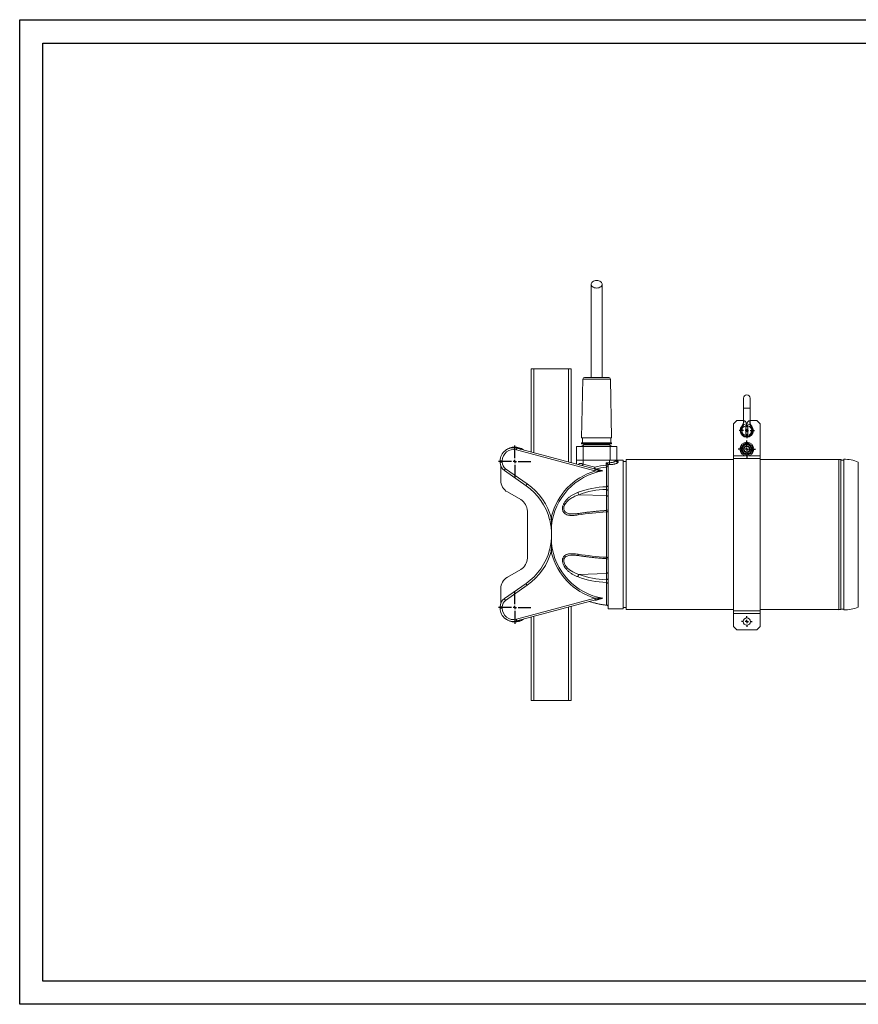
# Model space of a CAD drawing. Header units: millimetres. Extents: x 0 to 420, y 0 to 297.
# Tile 1 of 2: x 0 to 253, y 0 to 297. Entities that reach past the tile are written whole.
import ezdxf

# ---------------------------------------------------------------- set-up
doc = ezdxf.new("R2010")
doc.units = ezdxf.units.MM
doc.layers.add('AM_BOR', color=7, linetype='Continuous')

# ---------------------------------------------------------------- blocks, each defined once
blk = doc.blocks.new('SW_CENTERMARKSYMBOL_0')
at = {"layer": 'AM_BOR', "color": 0}
for p, q in [((0, 1), (0, 4.9)), ((-1, 0), (-4.9, 0)), ((0, 0), (-0.5, 0)), ((0, 0), (0, 0.5)), ((0, 0), (0, -0.5)), ((0, 0), (0.5, 0)), ((1, 0), (4.9, 0)), ((0, -1), (0, -4.9))]:
    blk.add_line(p, q, dxfattribs=at)
blk = doc.blocks.new('SW_CENTERMARKSYMBOL_1')
at = {"layer": 'AM_BOR', "color": 0}
for p, q in [((-1, 0), (-2.6, 0)), ((0, 0), (-0.5, 0)), ((0, 1), (0, 2.6)), ((0, 0), (0, 0.5)), ((0, 0), (0, -0.5)), ((0, 0), (0.5, 0)), ((1, 0), (2.6, 0)), ((0, -1), (0, -2.6))]:
    blk.add_line(p, q, dxfattribs=at)
blk = doc.blocks.new('SW_CENTERMARKSYMBOL_2')
at = {"layer": 'AM_BOR', "color": 0}
for p, q in [((-1, 0), (-1.6, 0)), ((0, 0), (-0.5, 0)), ((0, 1), (0, 1.6)), ((0, 0), (0, 0.5)), ((0, 0), (0, -0.5)), ((0, 0), (0.5, 0)), ((1, 0), (1.6, 0)), ((0, -1), (0, -1.6))]:
    blk.add_line(p, q, dxfattribs=at)
blk = doc.blocks.new('SW_CENTERMARKSYMBOL_3')
at = {"layer": 'AM_BOR', "color": 0}
for p, q in [((-1, 0), (-2.3, 0)), ((0, 0), (-0.5, 0)), ((0, 1), (0, 2.3)), ((0, 0), (0, 0.5)), ((0, 0), (0, -0.5)), ((0, 0), (0.5, 0)), ((1, 0), (2.3, 0)), ((0, -1), (0, -2.3))]:
    blk.add_line(p, q, dxfattribs=at)
blk = doc.blocks.new('SW_CENTERMARKSYMBOL_4')
at = {"layer": 'AM_BOR', "color": 0}
for p, q in [((0, 1), (0, 4.9)), ((-1, 0), (-4.9, 0)), ((0, 0), (-0.5, 0)), ((0, 0), (0, 0.5)), ((0, 0), (0, -0.5)), ((0, 0), (0.5, 0)), ((1, 0), (4.9, 0)), ((0, -1), (0, -4.9))]:
    blk.add_line(p, q, dxfattribs=at)

msp = doc.modelspace()

# ---------------------------------------------------------------- linework, layer by layer
at = {"color": 218, "linetype": 'Continuous', "lineweight": 30}
for p, q in [((7, 289.96), (412, 289.96)), ((7, 7), (7, 289.96)), ((412, 7), (7, 7))]:
    msp.add_line(p, q, dxfattribs=at)
at = {"color": 7, "linetype": 'Continuous', "lineweight": 15}
for p, q in [((154.33, 166.59), (154.33, 191.69)), ((155.13, 191.69), (154.33, 191.69)), ((165.53, 191.69), (155.13, 191.69)), ((166.33, 191.69), (165.53, 191.69)), ((166.33, 163.37), (166.33, 191.69)), ((169.88, 188.6), (169.51, 170.89)), ((174.03, 189.09), (170.38, 189.09)), ((177.68, 189.09), (174.03, 189.09)), ((178.55, 170.89), (178.18, 188.6)), ((218.33, 182.86), (218.33, 179.86)), ((220.33, 179.86), (220.33, 182.86)), ((218.33, 179.86), (218.33, 175.71)), ((220.33, 175.71), (220.33, 179.86)), ((216.33, 176.06), (215.33, 175.06)), ((218.33, 176.06), (216.33, 176.06)), ((222.33, 176.06), (220.33, 176.06)), ((223.33, 175.06), (222.33, 176.06)), ((215.33, 175.06), (215.33, 165.46)), ((219.33, 174.56), (219.03, 174.56)), ((219.03, 174.56), (219.03, 171.56)), ((219.63, 174.56), (219.33, 174.56)), ((219.63, 174.56), (219.63, 171.56)), ((223.33, 175.06), (223.33, 165.46)), ((174.03, 170.89), (169.51, 170.89)), ((169.51, 169.39), (169.51, 169.09)), ((174.03, 169.39), (169.51, 169.39)), ((169.73, 170.89), (169.73, 169.39)), ((178.55, 170.89), (174.03, 170.89)), ((178.55, 169.39), (174.03, 169.39)), ((178.33, 169.39), (178.33, 170.89)), ((178.55, 169.09), (178.55, 169.39)), ((219.33, 171.56), (219.03, 171.56)), ((219.63, 171.56), (219.33, 171.56)), ((173.52, 160.87), (149.82, 167.22)), ((149.96, 167.76), (173.66, 161.41)), ((167.93, 168.29), (167.93, 164.09)), ((167.93, 168.29), (169.93, 168.29)), ((174.03, 169.09), (169.51, 169.09)), ((169.93, 168.29), (169.93, 164.09)), ((169.93, 168.29), (178.13, 168.29)), ((170.13, 168.75), (177.93, 168.75)), ((178.55, 169.09), (174.03, 169.09)), ((178.13, 168.29), (178.13, 164.09)), ((178.13, 168.29), (180.13, 168.29)), ((180.13, 168.29), (180.13, 164.09)), ((144.93, 163.48), (144.93, 163.89)), ((145.54, 163.93), (145.54, 163.52)), ((167.93, 162.94), (167.93, 164.09)), ((167.93, 164.09), (169.93, 164.09)), ((169.93, 162.96), (169.93, 164.09)), ((169.93, 164.09), (178.13, 164.09)), ((176.93, 162.63), (176.93, 163.37)), ((176.93, 163.37), (177.93, 163.37)), ((177.93, 163.37), (177.93, 164.09)), ((177.93, 162.8), (177.93, 163.37)), ((178.13, 164.09), (180.13, 164.09)), ((182.03, 164.09), (180.13, 164.09)), ((182.03, 164.09), (182.03, 119.29)), ((182.93, 163.69), (182.03, 163.69)), ((215.33, 164.29), (182.93, 164.29)), ((182.93, 164.29), (182.93, 119.09)), ((215.33, 165.46), (215.33, 164.66)), ((223.33, 164.66), (215.33, 164.66)), ((215.33, 164.66), (215.33, 118.72)), ((223.33, 165.46), (223.33, 164.66)), ((223.33, 164.66), (223.33, 118.72)), ((246.96, 164.29), (223.33, 164.29)), ((247.07, 164.36), (246.96, 164.29)), ((247.07, 164.36), (247.07, 134.49)), ((247.72, 164.29), (247.07, 164.29)), ((247.85, 164.16), (247.72, 164.29)), ((247.72, 164.29), (247.72, 119.09)), ((248.57, 164.16), (247.85, 164.16)), ((248.57, 164.41), (248.57, 134.47)), ((252.97, 163.58), (252.97, 134.73)), ((145.13, 162.38), (145.1, 162.49)), ((145.13, 158), (145.13, 162.4)), ((152.75, 156.44), (146.21, 161.02)), ((146.56, 161.55), (153.11, 156.97)), ((169.93, 162.96), (173.47, 162.01)), ((174.58, 161.16), (174.68, 161.14)), ((177.53, 162.63), (176.93, 162.63)), ((176.98, 156.11), (176.98, 162.07)), ((177.93, 162.8), (177.49, 162.8)), ((177.53, 162.73), (177.53, 119.29)), ((147.13, 154.54), (151.13, 152.23)), ((176.96, 153.43), (176.96, 155.32)), ((168.68, 153.72), (176.96, 153.43)), ((153.13, 148.77), (153.13, 134.62)), ((176.98, 134.84), (176.98, 148.55)), ((167.27, 147.92), (167.4, 147.93)), ((160.43, 144.37), (160.43, 139.02)), ((247.07, 134.49), (247.07, 119.02)), ((248.57, 134.47), (248.57, 118.97)), ((252.97, 134.73), (252.97, 119.8)), ((151.13, 131.16), (147.13, 128.85)), ((168.68, 129.67), (176.96, 129.96)), ((176.96, 128.07), (176.96, 129.96)), ((145.13, 120.99), (145.13, 125.38)), ((146.21, 122.37), (152.75, 126.95)), ((153.11, 126.42), (146.56, 121.83)), ((176.98, 120.42), (176.98, 127.28)), ((149.82, 116.17), (173.52, 122.52)), ((173.66, 121.98), (149.96, 115.63)), ((144.93, 119.49), (144.93, 119.91)), ((145.1, 120.9), (145.13, 121.01)), ((145.54, 119.87), (145.54, 119.45)), ((166.33, 91.69), (166.33, 120.01)), ((177.53, 119.29), (182.03, 119.29)), ((182.03, 119.69), (182.93, 119.69)), ((182.93, 119.09), (215.33, 119.09)), ((223.33, 119.09), (246.96, 119.09)), ((246.96, 119.09), (247.07, 119.02)), ((247.07, 119.09), (247.72, 119.09)), ((247.72, 119.09), (247.85, 119.22)), ((247.85, 119.22), (248.57, 119.22)), ((154.33, 91.69), (154.33, 116.8)), ((223.33, 118.72), (215.33, 118.72)), ((215.33, 118.72), (215.33, 117.93)), ((223.33, 117.93), (215.33, 117.93)), ((215.33, 117.93), (215.33, 113.93)), ((223.33, 118.72), (223.33, 117.93)), ((223.33, 117.93), (223.33, 113.93)), ((215.33, 113.93), (216.33, 112.93)), ((222.33, 112.93), (216.33, 112.93)), ((222.33, 112.93), (223.33, 113.93)), ((155.13, 91.69), (154.33, 91.69)), ((165.53, 91.69), (155.13, 91.69)), ((166.33, 91.69), (165.53, 91.69))]:
    msp.add_line(p, q, dxfattribs=at)
at = {"color": 8, "linetype": 'Continuous', "lineweight": 15}
for p, q in [((155.13, 166.37), (155.13, 191.69)), ((165.53, 163.59), (165.53, 191.69)), ((174.03, 188.6), (169.88, 188.6)), ((178.18, 188.6), (174.03, 188.6)), ((218.33, 179.86), (219.33, 179.86)), ((219.33, 179.86), (220.33, 179.86)), ((218.69, 165.46), (215.33, 165.46)), ((223.33, 165.46), (219.97, 165.46)), ((176.96, 148.93), (176.96, 153.43)), ((176.96, 129.96), (176.96, 134.46)), ((165.53, 91.69), (165.53, 119.8)), ((176.98, 120.42), (176.98, 120.42)), ((155.13, 91.69), (155.13, 117.01))]:
    msp.add_line(p, q, dxfattribs=at)
at = {"color": 7, "linetype": 'Continuous', "lineweight": 15, "flags": 128}
for points in [[(174.03, 216.05), (173.68, 216.07), (173.36, 216.15), (173.06, 216.27), (172.8, 216.43), (172.6, 216.62), (172.46, 216.84), (172.39, 217.08), (172.39, 217.32), (172.46, 217.55), (172.6, 217.77), (172.8, 217.96), (173.06, 218.13), (173.36, 218.25), (173.68, 218.32), (174.03, 218.34), (174.37, 218.32), (174.7, 218.25), (175, 218.13), (175.25, 217.96), (175.46, 217.77), (175.6, 217.55), (175.67, 217.32), (175.67, 217.08), (175.6, 216.84), (175.46, 216.62), (175.25, 216.43), (175, 216.27), (174.7, 216.15), (174.37, 216.07), (174.03, 216.05)], [(218.03, 174.3), (218, 174.33), (217.97, 174.36), (217.95, 174.38), (217.92, 174.4), (217.91, 174.42), (217.89, 174.43), (217.88, 174.44), (217.88, 174.44)], [(220.63, 174.3), (220.66, 174.33), (220.68, 174.36), (220.71, 174.38), (220.73, 174.4), (220.75, 174.42), (220.76, 174.43), (220.77, 174.44), (220.77, 174.44)], [(149.82, 167.22), (149.85, 167.33), (149.87, 167.43), (149.9, 167.52), (149.92, 167.6), (149.94, 167.67), (149.95, 167.72), (149.96, 167.75), (149.96, 167.76)], [(177.49, 162.8), (177.45, 162.84), (177.39, 162.9), (177.31, 162.98), (177.23, 163.06), (177.13, 163.16), (177.03, 163.26), (176.93, 163.37)], [(173.47, 162.01), (173.49, 161.92), (173.52, 161.83), (173.54, 161.75), (173.56, 161.68), (173.58, 161.61), (173.59, 161.55), (173.61, 161.5), (173.62, 161.46)], [(173.52, 160.87), (173.54, 160.98), (173.57, 161.08), (173.6, 161.17), (173.62, 161.25), (173.64, 161.32), (173.65, 161.37), (173.66, 161.4), (173.66, 161.41)], [(174.04, 161.42), (174.25, 161.36), (174.46, 161.31), (174.69, 161.25), (174.92, 161.18), (175.16, 161.12), (175.4, 161.06), (175.65, 160.99), (175.9, 160.92)], [(176.93, 162.63), (176.94, 162.54), (176.94, 162.45), (176.95, 162.37), (176.96, 162.29), (176.97, 162.22), (176.97, 162.16), (176.98, 162.11), (176.98, 162.07)], [(177.53, 148.74), (177.52, 148.7), (177.49, 148.67), (177.44, 148.64), (177.37, 148.61), (177.29, 148.59), (177.19, 148.57), (177.09, 148.56), (176.98, 148.55)], [(177.53, 134.65), (177.52, 134.68), (177.49, 134.72), (177.44, 134.75), (177.37, 134.78), (177.29, 134.8), (177.19, 134.82), (177.09, 134.83), (176.98, 134.84)], [(173.66, 121.98), (173.66, 121.99), (173.65, 122.02), (173.64, 122.07), (173.62, 122.14), (173.6, 122.22), (173.57, 122.31), (173.54, 122.41), (173.52, 122.52)], [(175.9, 122.47), (175.65, 122.4), (175.4, 122.33), (175.16, 122.27), (174.92, 122.2), (174.69, 122.14), (174.46, 122.08), (174.25, 122.02), (174.04, 121.97)], [(149.96, 115.63), (149.96, 115.64), (149.95, 115.67), (149.94, 115.72), (149.92, 115.79), (149.9, 115.87), (149.87, 115.96), (149.85, 116.06), (149.82, 116.17)]]:
    msp.add_lwpolyline(points, dxfattribs=at)
at = {"color": 8, "linetype": 'Continuous', "lineweight": 15, "flags": 128}
for points in [[(169.79, 162.44), (169.8, 162.48), (169.82, 162.58), (169.86, 162.69), (169.89, 162.82), (169.93, 162.96)], [(173.33, 161.5), (173.34, 161.54), (173.37, 161.63), (173.4, 161.74), (173.43, 161.87), (173.47, 162.01)], [(173.57, 161.43), (173.58, 161.44), (173.62, 161.46)], [(168.62, 148.05), (168.59, 148.04), (168.54, 148), (168.5, 147.95), (168.47, 147.89), (168.45, 147.81), (168.43, 147.72), (168.43, 147.62)], [(167.4, 135.47), (166.81, 135.49), (166.22, 135.46), (165.67, 135.38), (165.16, 135.22), (164.79, 135.03), (164.48, 134.76), (164.3, 134.53), (164.18, 134.24), (164.12, 133.69), (164.13, 133.56), (164.2, 133.24), (164.32, 132.91), (164.53, 132.49), (164.82, 132.09), (165.29, 131.57), (165.84, 131.1), (166.81, 130.46), (167.87, 129.96), (168.68, 129.67), (168.68, 129.67)], [(168.62, 135.34), (168.59, 135.35), (168.54, 135.38), (168.5, 135.43), (168.47, 135.5), (168.45, 135.58), (168.43, 135.67), (168.43, 135.77)]]:
    msp.add_lwpolyline(points, dxfattribs=at)
at = {"color": 7, "linetype": 'Continuous', "lineweight": 15}
for centre, radius in [((219.33, 167.46), 2.1), ((219.33, 167.46), 1.56), ((219.33, 167.46), 1.37), ((219.33, 167.46), 1), ((219.33, 167.46), 0.816), ((219.33, 115.43), 1.1)]:
    msp.add_circle(centre, radius, dxfattribs=at)
for centre, radius, start, end in [((170.38, 188.59), 0.5, 90, 178.8), ((177.68, 188.59), 0.5, 1.2, 90), ((219.33, 182.86), 1, 0, 180), ((216.64, 175.68), 1.76, 328.6348, 6.9637), ((222.01, 175.68), 1.76, 173.0365, 211.3652), ((219.33, 173.06), 2, 136.2896, 43.7104), ((219.33, 173.06), 1.8, 136.2896, 43.7104), ((219.33, 173.06), 1.5, 101.537, 258.463), ((219.33, 173.06), 2, 90, 116.62), ((219.33, 173.06), 2, 63.38, 90), ((219.33, 173.06), 1.5, 281.537, 78.463), ((148.93, 163.89), 4, 75, 180), ((148.94, 163.93), 3.4, 75, 180), ((149.33, 163.69), 4.4, 53.352, 128.2032), ((149.33, 163.69), 4.2, 61.8375, 92.7627), ((169.19, 169.49), 1.2, 270, 321.537), ((169.93, 169.09), 0.4, 300, 0), ((178.13, 169.09), 0.4, 180, 240), ((178.87, 169.49), 1.2, 218.463, 270), ((145.38, 161.62), 2.31, 86.1885, 101.3845), ((145.38, 161.21), 2.31, 86.1885, 101.3845), ((147.93, 163.48), 3, 180, 235), ((147.94, 163.52), 2.4, 180, 235), ((180.52, 164.11), 0.599, 181.4312, 270.0227), ((180.52, 164.13), 0.592, 183.3108, 270.8221), ((248.65, 152.75), 11.66, 68.2537, 90.3931), ((152.07, 157.49), 6.84, 143.6033, 148.9621), ((179.07, 142.45), 18.74, 99.7335, 174.1086), ((179.06, 142.42), 19.26, 106.7398, 165.3801), ((178.93, 141.69), 21.03, 95.4559, 105.0352), ((178.93, 141.69), 20.47, 95.4559, 105.0352), ((173.84, 161.78), 0.403, 255.9312, 298.4583), ((174.8, 160.79), 0.423, 120.0088, 171.5898), ((176.95, 162.65), 0.579, 273.1569, 358.3389), ((149.13, 158), 4, 180, 240), ((158.61, 152.91), 6.84, 143.6024, 148.963), ((142.43, 141.69), 18, 14.7244, 55), ((142.44, 141.73), 18.6, 14.7244, 55), ((177.62, 129.75), 26.36, 91.3906, 110.4104), ((169.91, 154.56), 1.49, 183.7176, 214.4546), ((177.62, 129.7), 25.63, 91.4844, 110.413), ((177.02, 154.8), 0.518, 13.5143, 97.1702), ((177.03, 156.62), 0.51, 264.561, 347.3992), ((149.13, 148.77), 4, 0, 60), ((177.02, 152.92), 0.518, 13.5144, 97.1702), ((183.48, 49.08), 99.68, 93.7373, 98.6844), ((176.93, 149.56), 0.6, 273.6076, 359.989), ((160.94, 143.89), 2.62, 101.2639, 114.8869), ((142.43, 141.69), 18, 305, 345.2756), ((142.44, 141.65), 18.6, 305, 345.2756), ((160.94, 139.5), 2.62, 245.1131, 258.7361), ((179.07, 140.94), 18.75, 185.8929, 260.2651), ((149.13, 134.62), 4, 300, 0), ((179.06, 140.96), 19.26, 194.6199, 253.2602), ((183.48, 234.31), 99.68, 261.3156, 266.2627), ((176.93, 133.83), 0.6, 0.0076, 86.3303), ((149.13, 125.38), 4, 120, 180), ((169.91, 128.83), 1.49, 145.5454, 176.2824), ((177.62, 153.63), 26.36, 249.5896, 268.6094), ((177.62, 153.69), 25.63, 249.587, 268.5156), ((177.02, 130.47), 0.518, 262.8298, 346.4856), ((177.02, 128.59), 0.518, 262.8298, 346.4857), ((158.61, 130.47), 6.84, 211.037, 216.3976), ((177.03, 126.77), 0.51, 12.6008, 95.439), ((147.93, 119.91), 3, 125, 180), ((147.94, 119.87), 2.4, 125, 180), ((152.07, 125.89), 6.84, 211.0379, 216.3967), ((173.84, 121.61), 0.403, 61.5417, 104.0688), ((174.8, 122.59), 0.423, 188.4102, 239.9912), ((145.38, 122.18), 2.31, 258.6155, 273.8115), ((145.38, 121.76), 2.31, 258.6155, 273.8115), ((148.93, 119.49), 4, 180, 285), ((148.94, 119.45), 3.4, 180, 285), ((176.93, 119.83), 0.593, 0.5267, 85.5282), ((176.93, 119.81), 0.6, 0.0105, 84.7529), ((176.93, 119.81), 0.6, 0.0092, 84.7413), ((248.65, 130.63), 11.66, 269.6069, 291.7463), ((149.33, 119.69), 4.4, 231.7968, 306.648), ((149.33, 119.69), 4.2, 267.2373, 298.1625)]:
    msp.add_arc(centre, radius, start, end, dxfattribs=at)
at = {"color": 8, "linetype": 'Continuous', "lineweight": 15}
msp.add_arc((179.17, 143.18), 22.86, 251.4514, 264.5138, dxfattribs=at)
at = {"color": 7, "linetype": 'Continuous', "lineweight": 15}
for points, knots in [([(172.38, 217.2), (172.38, 216.65), (172.38, 215.6), (172.38, 214.07), (172.38, 212.65), (172.38, 211.34), (172.38, 210.21), (172.38, 209.25), (172.38, 208.47), (172.38, 207.76), (172.38, 207.1), (172.38, 206.38), (172.38, 205.51), (172.38, 204.45), (172.38, 203.21), (172.38, 201.78), (172.38, 200.14), (172.38, 198.3), (172.38, 196.25), (172.38, 194.02), (172.38, 191.61), (172.38, 189.95), (172.38, 189.09)], [0, 0, 0, 0, 0.0744263, 0.1426999, 0.2048345, 0.260855, 0.3107392, 0.3456122, 0.3766842, 0.403963, 0.4275012, 0.4518908, 0.4843368, 0.521789, 0.5641933, 0.6114984, 0.6637202, 0.7210039, 0.783408, 0.8507351, 0.9228972, 1, 1, 1, 1]), ([(175.68, 189.09), (175.68, 189.84), (175.68, 191.27), (175.68, 193.34), (175.68, 195.24), (175.68, 196.96), (175.68, 198.51), (175.68, 199.87), (175.68, 201.05), (175.68, 202.05), (175.68, 202.94), (175.68, 203.84), (175.68, 204.88), (175.68, 206.08), (175.68, 207.4), (175.68, 208.84), (175.68, 210.35), (175.68, 211.95), (175.68, 213.62), (175.68, 215.38), (175.68, 216.57), (175.68, 217.2)], [0, 0, 0, 0, 0.06689, 0.128864, 0.185977, 0.238263, 0.285581, 0.327872, 0.365167, 0.39753, 0.424986, 0.452505, 0.489261, 0.532272, 0.58145, 0.636769, 0.698293, 0.764778, 0.83721, 0.915607, 1, 1, 1, 1]), ([(218.33, 175.71), (218.33, 175.71), (218.33, 175.62), (218.31, 175.45), (218.27, 175.21), (218.2, 174.99), (218.12, 174.81), (218.03, 174.66), (217.96, 174.54), (217.89, 174.46), (217.86, 174.42), (217.84, 174.4), (217.83, 174.39), (217.83, 174.39)], [0, 0, 0, 0, 0.003599, 0.184461, 0.353064, 0.507954, 0.647029, 0.767466, 0.865756, 0.937889, 0.977834, 0.991419, 1, 1, 1, 1]), ([(218.38, 175.89), (218.39, 175.91), (218.4, 175.94), (218.43, 175.98), (218.44, 176), (218.48, 176.03), (218.5, 176.04), (218.54, 176.05), (218.56, 176.05), (218.64, 176.04), (218.69, 176.01), (218.77, 175.95), (218.79, 175.92), (218.84, 175.87), (218.87, 175.85), (218.93, 175.77), (218.98, 175.71), (219.06, 175.59), (219.1, 175.53), (219.21, 175.33), (219.27, 175.2), (219.33, 175.06)], [0, 0, 0, 0, 0.0625, 0.0625, 0.125, 0.125, 0.1875, 0.1875, 0.25, 0.25, 0.375, 0.375, 0.4375, 0.4375, 0.5, 0.5, 0.625, 0.625, 0.75, 0.75, 1, 1, 1, 1]), ([(220.27, 175.89), (220.26, 175.91), (220.25, 175.94), (220.23, 175.98), (220.21, 176), (220.18, 176.03), (220.16, 176.04), (220.11, 176.05), (220.09, 176.05), (220.01, 176.04), (219.96, 176.01), (219.89, 175.95), (219.86, 175.92), (219.81, 175.87), (219.79, 175.85), (219.72, 175.77), (219.68, 175.71), (219.59, 175.59), (219.56, 175.53), (219.45, 175.33), (219.38, 175.2), (219.33, 175.06)], [0, 0, 0, 0, 0.0625, 0.0625, 0.125, 0.125, 0.1875, 0.1875, 0.25, 0.25, 0.375, 0.375, 0.4375, 0.4375, 0.5, 0.5, 0.625, 0.625, 0.75, 0.75, 1, 1, 1, 1]), ([(220.82, 174.39), (220.82, 174.39), (220.82, 174.39), (220.81, 174.4), (220.79, 174.43), (220.74, 174.48), (220.64, 174.62), (220.52, 174.83), (220.4, 175.14), (220.33, 175.43), (220.33, 175.63), (220.33, 175.71)], [0, 0, 0, 0, 0.000055, 0.011434, 0.02737, 0.080755, 0.160207, 0.37832, 0.586227, 0.842558, 1, 1, 1, 1]), ([(217.88, 174.44), (217.86, 174.42), (217.83, 174.38), (217.83, 174.39), (217.83, 174.39)], [0, 0, 0, 0, 0.767698, 1, 1, 1, 1]), ([(218.43, 174.85), (218.4, 174.83), (218.37, 174.82), (218.31, 174.8), (218.28, 174.8), (218.23, 174.79), (218.2, 174.78), (218.18, 174.78), (218.17, 174.78), (218.15, 174.77), (218.15, 174.77), (218.14, 174.76)], [0, 0, 0, 0, 0.25, 0.25, 0.5, 0.5, 0.75, 0.75, 0.875, 0.875, 1, 1, 1, 1]), ([(220.22, 174.85), (220.25, 174.83), (220.28, 174.82), (220.34, 174.8), (220.37, 174.8), (220.41, 174.79), (220.42, 174.79), (220.45, 174.78), (220.46, 174.78), (220.48, 174.78), (220.49, 174.78), (220.5, 174.77), (220.51, 174.77), (220.51, 174.76)], [0, 0, 0, 0, 0.25, 0.25, 0.5, 0.5, 0.625, 0.625, 0.75, 0.75, 0.875, 0.875, 1, 1, 1, 1]), ([(220.82, 174.39), (220.82, 174.39), (220.82, 174.39), (220.79, 174.42), (220.77, 174.44)], [0, 0, 0, 0, 0.49798, 1, 1, 1, 1]), ([(217.63, 168.44), (217.77, 168.52), (217.91, 168.6), (218.19, 168.77), (218.33, 168.85), (218.55, 168.97), (218.62, 169.01), (218.76, 169.1), (218.84, 169.14), (219.05, 169.26), (219.19, 169.34), (219.33, 169.42)], [0, 0, 0, 0, 0.25, 0.25, 0.5, 0.5, 0.625, 0.625, 0.75, 0.75, 1, 1, 1, 1]), ([(221.03, 168.44), (220.89, 168.52), (220.75, 168.6), (220.47, 168.77), (220.32, 168.85), (220.11, 168.97), (220.03, 169.01), (219.89, 169.1), (219.82, 169.14), (219.61, 169.26), (219.47, 169.34), (219.33, 169.42)], [0, 0, 0, 0, 0.25, 0.25, 0.5, 0.5, 0.625, 0.625, 0.75, 0.75, 1, 1, 1, 1]), ([(217.63, 168.44), (217.63, 168.28), (217.63, 168.12), (217.63, 167.79), (217.63, 167.63), (217.63, 167.29), (217.63, 167.13), (217.63, 166.8), (217.63, 166.64), (217.63, 166.48)], [0, 0, 0, 0, 0.25, 0.25, 0.5, 0.5, 0.75, 0.75, 1, 1, 1, 1]), ([(219.33, 165.5), (219.19, 165.58), (219.05, 165.66), (218.77, 165.82), (218.62, 165.9), (218.41, 166.03), (218.33, 166.07), (218.19, 166.15), (218.12, 166.19), (217.91, 166.32), (217.77, 166.4), (217.63, 166.48)], [0, 0, 0, 0, 0.25, 0.25, 0.5, 0.5, 0.625, 0.625, 0.75, 0.75, 1, 1, 1, 1]), ([(219.33, 165.5), (219.47, 165.58), (219.61, 165.66), (219.89, 165.82), (220.03, 165.9), (220.25, 166.03), (220.32, 166.07), (220.46, 166.15), (220.54, 166.19), (220.75, 166.32), (220.89, 166.4), (221.03, 166.48)], [0, 0, 0, 0, 0.25, 0.25, 0.5, 0.5, 0.625, 0.625, 0.75, 0.75, 1, 1, 1, 1]), ([(221.03, 168.44), (221.03, 168.28), (221.03, 168.12), (221.03, 167.79), (221.03, 167.63), (221.03, 167.29), (221.03, 167.13), (221.03, 166.8), (221.03, 166.64), (221.03, 166.48)], [0, 0, 0, 0, 0.25, 0.25, 0.5, 0.5, 0.75, 0.75, 1, 1, 1, 1]), ([(177.93, 163.37), (178.06, 163.37), (178.19, 163.37), (178.38, 163.39), (178.44, 163.4), (178.57, 163.41), (178.63, 163.42), (178.81, 163.46), (178.92, 163.48), (179.08, 163.53), (179.13, 163.55), (179.23, 163.58), (179.28, 163.6), (179.42, 163.65), (179.5, 163.69), (179.64, 163.77), (179.7, 163.81), (179.78, 163.87), (179.8, 163.89), (179.84, 163.93), (179.86, 163.95), (179.9, 164.02), (179.92, 164.06), (179.92, 164.09)], [0, 0, 0, 0, 0.125, 0.125, 0.1875, 0.1875, 0.25, 0.25, 0.375, 0.375, 0.4375, 0.4375, 0.5, 0.5, 0.625, 0.625, 0.75, 0.75, 0.8125, 0.8125, 0.875, 0.875, 1, 1, 1, 1]), ([(180.52, 163.51), (180.52, 163.47), (180.49, 163.43), (180.43, 163.37), (180.41, 163.35), (180.36, 163.31), (180.3, 163.27), (180.22, 163.23), (180.14, 163.19), (180.09, 163.17), (179.95, 163.11), (179.84, 163.07), (179.67, 163.02), (179.6, 163), (179.47, 162.97), (179.41, 162.96), (179.2, 162.91), (179.05, 162.89), (178.82, 162.85), (178.74, 162.85), (178.58, 162.83), (178.5, 162.82), (178.26, 162.81), (178.09, 162.8), (177.93, 162.8)], [0, 0, 0, 0, 0.125, 0.125, 0.1875, 0.1875, 0.25, 0.3125, 0.3125, 0.375, 0.375, 0.5, 0.5, 0.5625, 0.5625, 0.625, 0.625, 0.75, 0.75, 0.8125, 0.8125, 0.875, 0.875, 1, 1, 1, 1]), ([(180.53, 163.54), (180.52, 163.63), (180.5, 163.71), (180.42, 163.85), (180.37, 163.91), (180.26, 164), (180.2, 164.04), (180.06, 164.08), (180, 164.09), (179.93, 164.09)], [0, 0, 0, 0, 0.25, 0.25, 0.5, 0.5, 0.75, 0.75, 1, 1, 1, 1]), ([(173.62, 161.46), (173.69, 161.46), (173.77, 161.46), (173.91, 161.45), (173.98, 161.44), (174.04, 161.42)], [0, 0, 0, 0, 0.5, 0.5, 1, 1, 1, 1]), ([(173.66, 161.41), (173.82, 161.37), (173.97, 161.32), (174.28, 161.24), (174.43, 161.2), (174.58, 161.16)], [0, 0, 0, 0, 0.5, 0.5, 1, 1, 1, 1]), ([(174.38, 160.86), (174.51, 160.85), (174.63, 160.85), (174.89, 160.86), (175.01, 160.86), (175.4, 160.88), (175.65, 160.9), (175.9, 160.92)], [0, 0, 0, 0, 0.25, 0.25, 0.5, 0.5, 1, 1, 1, 1]), ([(168.43, 147.62), (168.15, 147.58), (167.88, 147.54), (167.35, 147.49), (167.09, 147.47), (166.58, 147.46), (166.34, 147.46), (165.97, 147.49), (165.85, 147.5), (165.62, 147.54), (165.5, 147.56), (165.17, 147.65), (164.96, 147.72), (164.66, 147.87), (164.57, 147.92), (164.43, 148.02), (164.39, 148.05), (164.31, 148.12), (164.27, 148.16), (164.15, 148.28), (164.08, 148.36), (163.96, 148.55), (163.91, 148.66), (163.82, 148.88), (163.79, 148.99), (163.75, 149.18), (163.74, 149.24), (163.73, 149.38), (163.73, 149.44), (163.73, 149.64), (163.74, 149.78), (163.77, 150), (163.79, 150.07), (163.82, 150.21), (163.84, 150.28), (163.91, 150.5), (163.96, 150.64), (164.05, 150.85), (164.09, 150.92), (164.16, 151.06), (164.19, 151.13), (164.39, 151.47), (164.56, 151.72), (164.86, 152.09), (164.96, 152.2), (165.17, 152.43), (165.28, 152.54), (165.51, 152.74), (165.62, 152.84), (165.86, 153.04), (165.98, 153.13), (166.34, 153.4), (166.59, 153.56), (167.35, 154.01), (167.88, 154.25), (168.43, 154.46)], [0, 0, 0, 0, 0.0625, 0.0625, 0.125, 0.125, 0.1875, 0.1875, 0.21875, 0.21875, 0.25, 0.25, 0.3125, 0.3125, 0.34375, 0.34375, 0.359375, 0.359375, 0.375, 0.375, 0.40625, 0.40625, 0.4375, 0.4375, 0.46875, 0.46875, 0.484375, 0.484375, 0.5, 0.5, 0.53125, 0.53125, 0.546875, 0.546875, 0.5625, 0.5625, 0.59375, 0.59375, 0.609375, 0.609375, 0.625, 0.625, 0.6875, 0.6875, 0.71875, 0.71875, 0.75, 0.75, 0.78125, 0.78125, 0.8125, 0.8125, 0.875, 0.875, 1, 1, 1, 1]), ([(176.98, 156.11), (176.98, 156.08), (176.98, 156.05), (176.98, 155.99), (176.99, 155.96), (176.99, 155.89), (176.99, 155.86), (176.98, 155.78), (176.98, 155.75), (176.98, 155.68), (176.98, 155.64), (176.98, 155.57), (176.98, 155.53), (176.97, 155.47), (176.97, 155.43), (176.96, 155.37), (176.96, 155.34), (176.96, 155.32)], [0, 0, 0, 0, 0.125, 0.125, 0.25, 0.25, 0.375, 0.375, 0.5, 0.5, 0.625, 0.625, 0.75, 0.75, 0.875, 0.875, 1, 1, 1, 1]), ([(176.97, 148.96), (176.79, 148.95), (176.24, 148.91), (175.3, 148.83), (174.17, 148.73), (173.04, 148.62), (171.94, 148.5), (170.85, 148.37), (169.81, 148.23), (169.07, 148.12), (168.69, 148.06), (168.62, 148.05)], [0, 0, 0, 0, 0.059028, 0.190924, 0.322841, 0.454777, 0.586738, 0.718732, 0.850768, 0.975951, 1, 1, 1, 1]), ([(159.84, 146.27), (159.89, 146.08), (159.93, 145.88), (160.02, 145.5), (160.06, 145.31), (160.17, 144.74), (160.23, 144.36), (160.33, 143.6), (160.37, 143.22), (160.4, 142.65), (160.41, 142.46), (160.42, 142.17), (160.42, 142.03), (160.43, 141.89), (160.43, 141.79), (160.43, 141.74), (160.43, 141.69)], [0, 0, 0, 0, 0.125, 0.125, 0.25, 0.25, 0.5, 0.5, 0.75, 0.75, 0.875, 0.875, 0.9375, 0.96875, 0.96875, 1, 1, 1, 1]), ([(160.43, 144.37), (160.43, 144.61), (160.43, 144.85), (160.43, 145.33), (160.43, 145.58), (160.43, 146.06), (160.43, 146.31), (160.43, 146.79), (160.43, 147.04), (160.43, 147.29)], [0, 0, 0, 0, 0.25, 0.25, 0.5, 0.5, 0.75, 0.75, 1, 1, 1, 1]), ([(168.62, 148.05), (168.39, 148.02), (167.95, 147.95), (167.5, 147.91), (167.29, 147.91), (167.27, 147.91)], [0, 0, 0, 0, 0.508463, 0.941085, 1, 1, 1, 1]), ([(159.84, 137.12), (159.89, 137.31), (159.93, 137.5), (160.02, 137.89), (160.06, 138.08), (160.17, 138.65), (160.23, 139.03), (160.33, 139.79), (160.37, 140.17), (160.4, 140.74), (160.41, 140.93), (160.42, 141.22), (160.42, 141.36), (160.43, 141.5), (160.43, 141.6), (160.43, 141.65), (160.43, 141.69)], [0, 0, 0, 0, 0.125, 0.125, 0.25, 0.25, 0.5, 0.5, 0.75, 0.75, 0.875, 0.875, 0.9375, 0.96875, 0.96875, 1, 1, 1, 1]), ([(160.43, 136.1), (160.43, 136.35), (160.43, 136.59), (160.43, 137.08), (160.43, 137.33), (160.43, 138.05), (160.43, 138.54), (160.43, 139.02)], [0, 0, 0, 0, 0.25, 0.25, 0.5, 0.5, 1, 1, 1, 1]), ([(168.43, 128.93), (168.15, 129.03), (167.88, 129.14), (167.35, 129.4), (167.09, 129.53), (166.58, 129.83), (166.34, 129.99), (165.97, 130.26), (165.85, 130.35), (165.62, 130.55), (165.5, 130.65), (165.17, 130.96), (164.96, 131.18), (164.66, 131.54), (164.57, 131.67), (164.43, 131.86), (164.39, 131.93), (164.31, 132.06), (164.27, 132.13), (164.15, 132.33), (164.08, 132.47), (163.96, 132.75), (163.91, 132.89), (163.82, 133.18), (163.79, 133.32), (163.75, 133.53), (163.74, 133.61), (163.73, 133.75), (163.73, 133.81), (163.73, 134.02), (163.74, 134.15), (163.77, 134.33), (163.79, 134.39), (163.82, 134.51), (163.84, 134.57), (163.91, 134.73), (163.96, 134.83), (164.05, 134.98), (164.09, 135.02), (164.16, 135.11), (164.19, 135.15), (164.39, 135.34), (164.56, 135.47), (164.86, 135.62), (164.96, 135.66), (165.17, 135.74), (165.28, 135.77), (165.51, 135.82), (165.62, 135.85), (165.86, 135.88), (165.98, 135.9), (166.34, 135.93), (166.59, 135.93), (167.35, 135.91), (167.88, 135.85), (168.43, 135.77)], [0, 0, 0, 0, 0.0625, 0.0625, 0.125, 0.125, 0.1875, 0.1875, 0.21875, 0.21875, 0.25, 0.25, 0.3125, 0.3125, 0.34375, 0.34375, 0.359375, 0.359375, 0.375, 0.375, 0.40625, 0.40625, 0.4375, 0.4375, 0.46875, 0.46875, 0.484375, 0.484375, 0.5, 0.5, 0.53125, 0.53125, 0.546875, 0.546875, 0.5625, 0.5625, 0.59375, 0.59375, 0.609375, 0.609375, 0.625, 0.625, 0.6875, 0.6875, 0.71875, 0.71875, 0.75, 0.75, 0.78125, 0.78125, 0.8125, 0.8125, 0.875, 0.875, 1, 1, 1, 1]), ([(167.4, 135.47), (167.5, 135.47), (167.79, 135.45), (168.2, 135.4), (168.52, 135.35), (168.63, 135.34)], [0, 0, 0, 0, 0.251151, 0.749629, 1, 1, 1, 1]), ([(168.62, 135.34), (168.8, 135.31), (169.32, 135.23), (170.21, 135.11), (171.28, 134.97), (172.37, 134.84), (173.49, 134.72), (174.62, 134.61), (175.74, 134.52), (176.52, 134.46), (176.93, 134.43), (176.97, 134.43)], [0, 0, 0, 0, 0.069439, 0.201568, 0.333651, 0.465681, 0.597668, 0.729623, 0.861552, 0.986519, 1, 1, 1, 1]), ([(176.96, 128.07), (176.96, 128.02), (176.97, 127.95), (176.98, 127.85), (176.98, 127.82), (176.98, 127.75), (176.98, 127.71), (176.98, 127.64), (176.98, 127.6), (176.99, 127.53), (176.99, 127.5), (176.99, 127.43), (176.98, 127.4), (176.98, 127.34), (176.98, 127.31), (176.98, 127.28)], [0, 0, 0, 0, 0.25, 0.25, 0.375, 0.375, 0.5, 0.5, 0.625, 0.625, 0.75, 0.75, 0.875, 0.875, 1, 1, 1, 1]), ([(174.58, 122.23), (174.43, 122.19), (174.28, 122.15), (173.97, 122.06), (173.82, 122.02), (173.66, 121.98)], [0, 0, 0, 0, 0.5, 0.5, 1, 1, 1, 1]), ([(174.38, 122.53), (174.51, 122.53), (174.63, 122.53), (174.89, 122.53), (175.01, 122.52), (175.4, 122.5), (175.65, 122.49), (175.9, 122.47)], [0, 0, 0, 0, 0.25, 0.25, 0.5, 0.5, 1, 1, 1, 1]), ([(174.58, 122.23), (174.69, 122.26), (174.8, 122.28), (175.02, 122.33), (175.13, 122.35), (175.46, 122.41), (175.68, 122.44), (175.9, 122.47)], [0, 0, 0, 0, 0.25, 0.25, 0.5, 0.5, 1, 1, 1, 1]), ([(171.88, 121.5), (172, 121.46), (172.47, 121.3), (173.34, 121.05), (174.48, 120.78), (175.61, 120.58), (176.46, 120.46), (176.94, 120.42), (177.04, 120.41)], [0, 0, 0, 0, 0.067135, 0.288271, 0.509414, 0.730563, 0.940091, 1, 1, 1, 1])]:
    msp.add_open_spline(points, degree=3, knots=knots, dxfattribs=at)
at = {"color": 8, "linetype": 'Continuous', "lineweight": 15}
for points, knots in [([(218.33, 175.71), (218.33, 175.71), (218.33, 175.71), (218.35, 175.77), (218.37, 175.84), (218.38, 175.89)], [0, 0, 0, 0, 0.183872, 0.496255, 1, 1, 1, 1]), ([(220.27, 175.89), (220.29, 175.83), (220.31, 175.75), (220.33, 175.7), (220.33, 175.71), (220.33, 175.71)], [0, 0, 0, 0, 0.643413, 0.912935, 1, 1, 1, 1]), ([(168.58, 162.77), (168.59, 162.81), (168.63, 162.92), (168.77, 163.05), (169, 163.14), (169.3, 163.13), (169.61, 163.06), (169.82, 162.99), (169.93, 162.96)], [0, 0, 0, 0, 0.082948, 0.222724, 0.389168, 0.601798, 0.797254, 1, 1, 1, 1]), ([(174.68, 161.14), (174.99, 161.07), (175.39, 160.99), (175.81, 160.93), (175.9, 160.92), (175.9, 160.92)], [0, 0, 0, 0, 0.768503, 0.997758, 1, 1, 1, 1]), ([(168.68, 153.72), (168.26, 153.57), (167.62, 153.34), (166.81, 152.93), (166.22, 152.57), (165.66, 152.17), (165.18, 151.73), (164.78, 151.28), (164.5, 150.85), (164.29, 150.45), (164.14, 150), (164.1, 149.63), (164.13, 149.31), (164.19, 149.08), (164.32, 148.81), (164.53, 148.55), (164.85, 148.3), (165.29, 148.1), (165.95, 147.94), (166.61, 147.88), (167.11, 147.91), (167.27, 147.92)], [0, 0, 0, 0, 0.119392, 0.180251, 0.241084, 0.299536, 0.358831, 0.405668, 0.453673, 0.487471, 0.52227, 0.578445, 0.589974, 0.620132, 0.651245, 0.69158, 0.73319, 0.793194, 0.854796, 0.955575, 1, 1, 1, 1]), ([(176.97, 148.95), (176.97, 148.95), (176.98, 148.96), (176.98, 148.9), (176.99, 148.78), (176.98, 148.65), (176.98, 148.57), (176.98, 148.55)], [0, 0, 0, 0, 0.1168885, 0.3885019, 0.6583788, 0.9274659, 1, 1, 1, 1]), ([(176.97, 134.44), (176.97, 134.44), (176.98, 134.44), (176.98, 134.52), (176.99, 134.65), (176.98, 134.78), (176.98, 134.84)], [0, 0, 0, 0, 0.193622, 0.462627, 0.731207, 1, 1, 1, 1]), ([(174.04, 121.97), (173.97, 121.95), (173.84, 121.93), (173.64, 121.92), (173.52, 121.93), (173.47, 121.93)], [0, 0, 0, 0, 0.401027, 0.803492, 1, 1, 1, 1])]:
    msp.add_open_spline(points, degree=3, knots=knots, dxfattribs=at)
at = {"color": 7, "linetype": 'Continuous', "lineweight": 15}
for points in [[(217.88, 174.44), (217.98, 174.54), (218.06, 174.65), (218.14, 174.76)], [(218.43, 174.85), (218.32, 174.65), (218.18, 174.47), (218.03, 174.3)], [(220.63, 174.3), (220.47, 174.47), (220.34, 174.65), (220.22, 174.85)], [(220.51, 174.76), (220.59, 174.65), (220.68, 174.54), (220.77, 174.44)], [(180.53, 163.54), (180.53, 163.53), (180.53, 163.52), (180.52, 163.51)], [(174.38, 160.86), (174.09, 160.86), (173.8, 160.87), (173.52, 160.87)], [(177.49, 162.8), (177.52, 162.78), (177.53, 162.75), (177.53, 162.73)], [(173.52, 122.52), (173.8, 122.52), (174.09, 122.53), (174.38, 122.53)]]:
    msp.add_open_spline(points, degree=3, dxfattribs=at)
at = {"layer": 'AM_BOR', "color": 7}
for p, q in [((0, 297), (420, 297)), ((0, 0), (0, 297)), ((420, 0), (0, 0))]:
    msp.add_line(p, q, dxfattribs=at)

# ---------------------------------------------------------------- block references
at = {"layer": 'AM_BOR'}
for name, p in [('SW_CENTERMARKSYMBOL_3', (219.33, 173.06)), ('SW_CENTERMARKSYMBOL_1', (219.33, 167.46)), ('SW_CENTERMARKSYMBOL_0', (149.33, 163.69)), ('SW_CENTERMARKSYMBOL_4', (149.33, 119.69)), ('SW_CENTERMARKSYMBOL_2', (219.33, 115.43))]:
    msp.add_blockref(name, p, dxfattribs=at)

doc.saveas('drawing.dxf')
